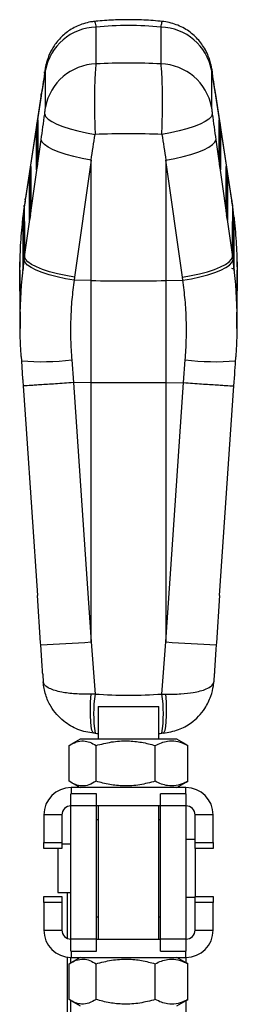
# Model space of a CAD drawing. Extents: x 54 to 540, y 63 to 421.
# Tile 8 of 11: x 343 to 379, y 256 to 418. Entities that reach past the tile are written whole.
import ezdxf

# ---------------------------------------------------------------- set-up
doc = ezdxf.new("R2010")
doc.units = 0
doc.header["$LTSCALE"] = 1.5
doc.layers.get('0').update_dxf_attribs({"linetype": 'CONTINUOUS'})

msp = doc.modelspace()

# ---------------------------------------------------------------- linework, layer by layer
at = {"color": 7, "linetype": 'CONTINUOUS'}
for p, q in [((355.850983, 416.921027), (355.850983, 410.850159)), ((366.607743, 410.850159), (366.607743, 416.921027)), ((347.493548, 409.967146), (346.922059, 406.229086)), ((347.353939, 409.307427), (347.371665, 409.54671)), ((347.493561, 403.728626), (347.493561, 409.799508)), ((374.965165, 409.799508), (374.965165, 403.728626)), ((375.536667, 406.229086), (374.965178, 409.967146)), ((375.104787, 409.307427), (375.086505, 409.550406)), ((346.784187, 405.574523), (344.170288, 388.443626)), ((346.802633, 405.818589), (344.188734, 388.687692)), ((378.269992, 388.687692), (375.656093, 405.818589)), ((378.288438, 388.443626), (375.674539, 405.574523)), ((346.080732, 400.82962), (346.164288, 401.383049)), ((346.221114, 401.584498), (346.227172, 394.694097)), ((376.231554, 394.694097), (376.237611, 401.584498)), ((376.294438, 401.383049), (376.377994, 400.82962)), ((346.031995, 393.364094), (346.0259, 400.298185)), ((346.0259, 400.298185), (346.07817, 400.298185)), ((346.07817, 400.298185), (346.07817, 400.812469)), ((376.380556, 400.812469), (376.380556, 400.298185)), ((376.380556, 400.298185), (376.432826, 400.298185)), ((376.432826, 400.298185), (376.42673, 393.364094)), ((344.067057, 379.00529), (346.784187, 398.329265)), ((375.674539, 398.329265), (378.391669, 379.00529)), ((355.036947, 394.993879), (352.319817, 375.669904)), ((355.036947, 375.116996), (355.036947, 394.993879)), ((367.421778, 394.993879), (367.421778, 375.116996)), ((370.138909, 375.669904), (367.421778, 394.993879)), ((344.92053, 392.630554), (344.92053, 393.144823)), ((344.923093, 393.161975), (345.006649, 393.715419)), ((345.063477, 393.916867), (345.070065, 386.421285)), ((346.182085, 394.229598), (346.098566, 393.632479)), ((376.360159, 393.632479), (376.276641, 394.229598)), ((377.388661, 386.421285), (377.395249, 393.916867)), ((377.452076, 393.715419), (377.535633, 393.161975)), ((377.538196, 393.144823), (377.538196, 392.630554)), ((344.87489, 385.091282), (344.86826, 392.630554)), ((344.86826, 392.630554), (344.92053, 392.630554)), ((377.538196, 392.630554), (377.590465, 392.630554)), ((377.590465, 392.630554), (377.583836, 385.091282)), ((343.737789, 384.962909), (343.757804, 376.818455)), ((343.737789, 384.962909), (343.781575, 384.962909)), ((343.783057, 385.494522), (343.781575, 385.482825)), ((343.781575, 384.962909), (343.781575, 385.482825)), ((343.856183, 386.047907), (343.783057, 385.494522)), ((345.024978, 385.956771), (344.941461, 385.359652)), ((377.517265, 385.359652), (377.433748, 385.956771)), ((378.675668, 385.494522), (378.602543, 386.047907)), ((378.677151, 385.482825), (378.675668, 385.494522)), ((378.677151, 385.482825), (378.677151, 384.962909)), ((378.677151, 384.962909), (378.720936, 384.962909)), ((378.700922, 376.818455), (378.720936, 384.962909)), ((343.990815, 378.452591), (344.067057, 379.00529)), ((378.391669, 379.00529), (378.467911, 378.452591)), ((343.239606, 376.823254), (343.244066, 376.823254)), ((343.757804, 376.818455), (343.76038, 376.782812)), ((343.799583, 376.992739), (343.810922, 377.087496)), ((343.810922, 377.087496), (343.88106, 377.684451)), ((378.577665, 377.684451), (378.647803, 377.087496)), ((378.647803, 377.087496), (378.659143, 376.992739)), ((378.700356, 376.796938), (378.700922, 376.818455)), ((379.207867, 377.87611), (379.204829, 378.013603)), ((379.217173, 377.260483), (379.207867, 377.87611)), ((379.21466, 376.823254), (379.219119, 376.823254)), ((343.240627, 375.541649), (343.317491, 367.192603)), ((352.319817, 375.669904), (352.252186, 375.17593)), ((355.036947, 375.116996), (352.252186, 375.17593)), ((367.421778, 375.116996), (370.206539, 375.17593)), ((370.206539, 375.17593), (370.138909, 375.669904)), ((355.036947, 358.264632), (355.036947, 375.116996)), ((367.421778, 375.116996), (367.421778, 358.264632)), ((343.311901, 368.843205), (343.319011, 369.44481)), ((379.139715, 369.44481), (379.146825, 368.843205)), ((343.307423, 368.55676), (343.308008, 368.521087)), ((343.494809, 362.586669), (343.538149, 361.868105)), ((343.527609, 361.867346), (343.73683, 358.823597)), ((351.844262, 362.010337), (352.133891, 358.26686)), ((370.324835, 358.26686), (370.614463, 362.010337)), ((378.647993, 357.729099), (378.777306, 359.635457)), ((352.133891, 358.26686), (352.123178, 358.266502)), ((355.036947, 358.264632), (352.133891, 358.26686)), ((355.036947, 315.498612), (355.036947, 358.264632)), ((367.421778, 358.264632), (370.324835, 358.26686)), ((367.421778, 358.264632), (367.421778, 315.498612)), ((370.335548, 358.266502), (370.324835, 358.26686)), ((376.291718, 323.141232), (378.648997, 357.729099)), ((346.699278, 315.340101), (346.167294, 323.155023)), ((376.290495, 323.141276), (375.759448, 315.340101)), ((346.720022, 315.036073), (346.699278, 315.340101)), ((355.036947, 315.498612), (355.707579, 306.906357)), ((366.751146, 306.906357), (367.421778, 315.498612)), ((375.759448, 315.340101), (375.738704, 315.036073)), ((375.415037, 310.267821), (375.325084, 308.94494)), ((347.12189, 309.116676), (347.134043, 308.937795)), ((355.707579, 306.906357), (355.048658, 306.889407)), ((366.751146, 306.906357), (367.410067, 306.889407)), ((356.229363, 304.866276), (356.229363, 299.466282)), ((356.229363, 304.866276), (358.252971, 304.866276)), ((358.252971, 304.866276), (366.229363, 304.866276)), ((366.229363, 299.466282), (366.229363, 304.866276)), ((355.707579, 300.443604), (355.50436, 300.459735)), ((366.954366, 300.459735), (366.751146, 300.443604)), ((353.229362, 299.466282), (351.689232, 298.577085)), ((369.229363, 299.466282), (353.229362, 299.466282)), ((370.769494, 298.577085), (369.229363, 299.466282)), ((351.42931, 292.514145), (351.42931, 298.418414)), ((355.861131, 292.514145), (355.861131, 298.418414)), ((365.661184, 292.514145), (365.661184, 298.418414)), ((371.029416, 298.418414), (370.756288, 298.554212)), ((371.029416, 292.514145), (371.029416, 298.418414)), ((351.691515, 292.354155), (353.229362, 291.46628)), ((369.229363, 291.46628), (370.767211, 292.354155)), ((370.756125, 292.373359), (371.029416, 292.514145)), ((370.729363, 291.46628), (351.729363, 291.46628)), ((355.941863, 290.466278), (351.691863, 290.466278)), ((351.691863, 288.466278), (351.691863, 290.466278)), ((355.941863, 288.466278), (355.941863, 290.466278)), ((370.766863, 290.466278), (366.516863, 290.466278)), ((366.516863, 288.466278), (366.516863, 290.466278)), ((370.766863, 288.466278), (370.766863, 290.466278)), ((355.941863, 288.466278), (351.691863, 288.466278)), ((351.691863, 266.466278), (351.691863, 288.466278)), ((366.516863, 288.466278), (355.941863, 288.466278)), ((355.941863, 266.466278), (355.941863, 288.466278)), ((356.229363, 288.466278), (356.229363, 266.466278)), ((366.229363, 266.466278), (366.229363, 288.466278)), ((370.766863, 288.466278), (366.516863, 288.466278)), ((366.516863, 266.466278), (366.516863, 288.466278)), ((370.766863, 266.466278), (370.766863, 288.466278)), ((350.229363, 286.966279), (347.229362, 286.966279)), ((347.229362, 286.966279), (347.229362, 282.41628)), ((350.229363, 286.966279), (350.229363, 282.41628)), ((356.229363, 286.16628), (355.941863, 286.16628)), ((366.516863, 286.16628), (366.229363, 286.16628)), ((375.229363, 286.966279), (372.229363, 286.966279)), ((372.229363, 282.41628), (372.229363, 286.966279)), ((375.229363, 282.41628), (375.229363, 286.966279)), ((372.229363, 282.928779), (370.766863, 282.928779)), ((347.229362, 282.41628), (350.229363, 282.41628)), ((347.229362, 281.416278), (347.229362, 282.41628)), ((350.229363, 281.416278), (347.229362, 281.416278)), ((349.566863, 281.416278), (349.566863, 274.19753)), ((350.229363, 282.41628), (350.229363, 281.416278)), ((351.691863, 282.135028), (350.229363, 282.135028)), ((372.229363, 282.41628), (375.229363, 282.41628)), ((372.229363, 281.416278), (372.229363, 282.41628)), ((375.229363, 281.416278), (372.229363, 281.416278)), ((372.266863, 281.416278), (372.266863, 273.516278)), ((375.229363, 282.41628), (375.229363, 281.416278)), ((347.229362, 273.516278), (350.229363, 273.516278)), ((347.229362, 272.51628), (347.229362, 273.516278)), ((349.566863, 274.19753), (351.691863, 274.19753)), ((350.229363, 273.516278), (350.229363, 272.51628)), ((351.129363, 266.591506), (351.129363, 274.19753)), ((370.766863, 273.403778), (372.229363, 273.403778)), ((372.229363, 273.516278), (375.229363, 273.516278)), ((372.229363, 272.51628), (372.229363, 273.516278)), ((375.229363, 273.516278), (375.229363, 272.51628)), ((350.229363, 272.51628), (347.229362, 272.51628)), ((347.229362, 272.51628), (347.229362, 267.966278)), ((350.229363, 272.51628), (350.229363, 267.966278)), ((372.229363, 267.966278), (372.229363, 272.51628)), ((375.229363, 272.51628), (372.229363, 272.51628)), ((375.229363, 267.966278), (375.229363, 272.51628)), ((355.941863, 270.166278), (356.229363, 270.166278)), ((366.229363, 270.166278), (366.516863, 270.166278)), ((347.229362, 267.966278), (350.229363, 267.966278)), ((355.941863, 266.466278), (351.691863, 266.466278)), ((351.691863, 264.46628), (351.691863, 266.466278)), ((355.941863, 266.466278), (366.516863, 266.466278)), ((355.941863, 264.46628), (355.941863, 266.466278)), ((370.766863, 266.466278), (366.516863, 266.466278)), ((366.516863, 264.46628), (366.516863, 266.466278)), ((370.766863, 264.46628), (370.766863, 266.466278)), ((372.229363, 267.966278), (375.229363, 267.966278)), ((351.129363, 252.73503), (351.129363, 263.506459)), ((353.229362, 263.46628), (351.689232, 262.577084)), ((351.691863, 264.46628), (355.941863, 264.46628)), ((351.691863, 262.578603), (351.691863, 263.466436)), ((351.729363, 263.46628), (370.729363, 263.46628)), ((366.516863, 264.46628), (370.766863, 264.46628)), ((370.769494, 262.577084), (369.229363, 263.46628)), ((370.766863, 262.606045), (370.766863, 263.466436)), ((351.42931, 256.514143), (351.42931, 262.418415)), ((355.861131, 256.514143), (355.861131, 262.418415)), ((365.661184, 256.514143), (365.661184, 262.418415)), ((371.029416, 262.418415), (370.756288, 262.554211)), ((371.029416, 256.514143), (371.029416, 262.418415)), ((351.691515, 256.354157), (353.229362, 255.466278)), ((351.691863, 248.766279), (351.691863, 256.353955)), ((369.229363, 255.466278), (370.767211, 256.354157)), ((370.756125, 256.373359), (371.029416, 256.514143)), ((370.766863, 248.766279), (370.766863, 256.353955))]:
    msp.add_line(p, q, dxfattribs=at)
at = {"color": 8, "linetype": 'CONTINUOUS'}
for p, q in [((346.784187, 405.574523), (346.802633, 405.818589)), ((375.674539, 405.574523), (375.656093, 405.818589)), ((346.164288, 401.383049), (346.2213, 401.374049)), ((376.294438, 401.383049), (376.237426, 401.374049)), ((346.07817, 400.298185), (346.084114, 393.53507)), ((376.374612, 393.53507), (376.380556, 400.298185)), ((345.006649, 393.715419), (345.063661, 393.706403)), ((346.051931, 393.364094), (346.031995, 393.364094)), ((376.42673, 393.364094), (376.406794, 393.364094)), ((377.452076, 393.715419), (377.395065, 393.706403)), ((344.92053, 392.630554), (344.927008, 385.262243)), ((377.531718, 385.262243), (377.538196, 392.630554)), ((344.170288, 388.443626), (344.188734, 388.687692)), ((378.288438, 388.443626), (378.269992, 388.687692)), ((343.994002, 387.274868), (344.006591, 387.479819)), ((378.464724, 387.274868), (378.453187, 387.472264)), ((343.910017, 386.040218), (343.856183, 386.047907)), ((344.894824, 385.091282), (344.87489, 385.091282)), ((377.583836, 385.091282), (377.563902, 385.091282)), ((378.548711, 386.040218), (378.602543, 386.047907)), ((351.729363, 291.46628), (351.729363, 290.466278)), ((370.729363, 290.466278), (370.729363, 291.46628)), ((351.729363, 264.46628), (351.729363, 263.46628)), ((370.729363, 263.46628), (370.729363, 264.46628))]:
    msp.add_line(p, q, dxfattribs=at)
at = {"color": 7, "linetype": 'CONTINUOUS', "flags": 128}
for points in [[(346.802633, 405.818589), (346.883558, 406.133003), (346.922209, 406.229429)], [(375.656093, 405.818589), (375.575168, 406.133003), (375.536517, 406.229429)], [(346.164288, 401.383049), (346.175289, 401.452534), (346.185904, 401.512853), (346.195717, 401.56161), (346.20434, 401.596896), (346.211435, 401.617325), (346.216721, 401.622094), (346.21999, 401.611007), (346.221114, 401.584498)], [(347.379135, 402.561731), (347.535513, 402.167998), (347.927874, 401.75464), (348.545806, 401.332609), (349.372909, 400.913112), (350.387236, 400.507263), (351.561869, 400.125853), (352.865637, 399.778999), (354.263941, 399.475895), (355.719675, 399.224586)], [(375.079591, 402.561731), (374.923212, 402.167998), (374.530852, 401.75464), (373.91292, 401.332609), (373.085816, 400.913112), (372.07149, 400.507263), (370.896856, 400.125853), (369.593088, 399.778999), (368.194784, 399.475895), (366.739051, 399.224586)], [(376.237611, 401.584498), (376.238735, 401.611007), (376.242005, 401.622094), (376.24729, 401.617325), (376.254385, 401.596896), (376.263008, 401.56161), (376.272822, 401.512853), (376.283437, 401.452534), (376.294438, 401.383049)], [(355.036947, 394.993879), (353.592881, 395.246945), (352.207495, 395.551048), (350.917077, 395.898215), (349.755426, 396.279357), (348.752972, 396.684505), (347.935972, 397.103034), (347.325826, 397.523991), (346.938516, 397.936321), (346.784187, 398.329265)], [(367.421778, 394.993879), (368.865844, 395.246945), (370.251231, 395.551048), (371.541649, 395.898215), (372.7033, 396.279357), (373.705754, 396.684505), (374.522754, 397.103034), (375.1329, 397.523991), (375.52021, 397.936321), (375.674539, 398.329265)], [(345.006649, 393.715419), (345.01765, 393.784903), (345.028265, 393.845208), (345.038078, 393.893964), (345.046702, 393.929265), (345.053797, 393.949695), (345.059083, 393.954463), (345.062352, 393.943376), (345.063477, 393.916867)], [(377.395249, 393.916867), (377.396374, 393.943376), (377.399643, 393.954463), (377.404929, 393.949695), (377.412024, 393.929265), (377.420648, 393.893964), (377.43046, 393.845208), (377.441076, 393.784903), (377.452076, 393.715419)], [(343.920796, 378.149412), (343.920215, 378.489293), (343.917961, 379.854045), (343.909943, 385.313026), (343.908706, 386.249892)], [(378.55002, 386.249892), (378.54958, 385.913364), (378.547748, 384.548612), (378.539517, 379.089631), (378.53793, 378.149412)], [(352.252186, 375.17593), (350.805725, 375.419251), (349.418092, 375.713937), (348.125685, 376.052268), (346.962409, 376.425363), (345.958776, 376.823417), (345.141114, 377.236031), (344.530872, 377.652339), (344.144057, 378.061436), (343.990815, 378.452591)], [(352.319817, 375.669904), (350.875751, 375.92297), (349.490365, 376.227058), (348.199946, 376.57424), (347.038296, 376.955382), (346.035842, 377.36053), (345.218842, 377.779059), (344.608695, 378.200002), (344.221386, 378.612347), (344.067057, 379.00529)], [(370.138909, 375.669904), (371.582975, 375.92297), (372.968361, 376.227058), (374.25878, 376.57424), (375.42043, 376.955382), (376.422884, 377.36053), (377.239884, 377.779059), (377.850031, 378.200002), (378.23734, 378.612347), (378.391669, 379.00529)], [(370.206539, 375.17593), (371.653001, 375.419251), (373.040634, 375.713937), (374.333041, 376.052268), (375.496317, 376.425363), (376.49995, 376.823417), (377.317612, 377.236031), (377.927854, 377.652339), (378.314669, 378.061436), (378.467911, 378.452591)], [(343.810461, 357.729144), (344.294184, 350.639104), (346.165264, 323.154919)], [(352.123178, 358.266502), (354.000578, 330.723621), (355.036947, 315.498612)], [(367.421778, 315.498612), (368.458148, 330.723621), (370.335548, 358.266502)], [(347.008524, 310.811072), (346.956467, 311.572969), (346.720022, 315.036073)], [(375.738704, 315.036073), (375.684121, 314.236246), (375.450201, 310.811072)], [(355.50436, 300.459735), (355.32902, 300.595641), (355.179683, 300.968408), (355.06184, 301.564335), (354.979826, 302.36151), (354.936656, 303.3306), (354.93392, 304.435968), (354.971718, 305.636964), (355.048658, 306.889407)], [(366.954366, 300.459735), (367.129705, 300.595641), (367.279042, 300.968408), (367.396886, 301.564335), (367.4789, 302.36151), (367.52207, 303.3306), (367.524806, 304.435968), (367.487008, 305.636964), (367.410067, 306.889407)]]:
    msp.add_lwpolyline(points, dxfattribs=at)
at = {"color": 8, "linetype": 'CONTINUOUS', "flags": 128}
for points in [[(346.080732, 400.82962), (346.158678, 400.816448), (346.221804, 400.800995)], [(376.377994, 400.82962), (376.300048, 400.816448), (376.236922, 400.800995)], [(344.923093, 393.161975), (345.001039, 393.148817), (345.064164, 393.133364)], [(377.535633, 393.161975), (377.457687, 393.148817), (377.394562, 393.133364)], [(343.912405, 384.982608), (343.854994, 384.969018), (343.781575, 384.962909)], [(343.781575, 384.962909), (343.790066, 380.870975), (343.79918, 376.989685)], [(343.910336, 385.472379), (343.861368, 385.482929), (343.783057, 385.494522)], [(378.546354, 384.982608), (378.603731, 384.969018), (378.677151, 384.962909)], [(378.548383, 385.472379), (378.597357, 385.482929), (378.675668, 385.494522)], [(378.659545, 376.989804), (378.668659, 380.870975), (378.677151, 384.962909)]]:
    msp.add_lwpolyline(points, dxfattribs=at)
at = {"color": 7, "linetype": 'CONTINUOUS'}
for centre, radius, start, end in [((356.154331, 408.100369), 8.825872, 91.96966369, 168.90023304), ((366.304395, 408.100369), 8.825872, 11.09976696, 88.03033631), ((356.154349, 402.029485), 8.82589, 91.96977605, 168.90023906), ((366.304377, 402.029485), 8.82589, 11.09976094, 88.03022395), ((353.132032, 399.767523), 7.13084, 171.43425567, 171.57359374), ((369.326694, 399.767523), 7.13084, 8.42640626, 8.56574432), ((341.897355, 394.879938), 4.333803, 351.36946327, 357.54229756), ((380.561371, 394.879938), 4.333803, 182.45770244, 188.63053673), ((349.93993, 392.403515), 5.073846, 171.402967, 171.59879589), ((340.524074, 394.409719), 5.628416, 351.0698967, 352.06253181), ((381.934651, 394.409719), 5.628416, 187.93746819, 188.9301033), ((372.518796, 392.403515), 5.073846, 8.40120411, 8.597033), ((339.312237, 386.145116), 5.683759, 351.07364548, 352.05661776), ((340.740876, 386.607045), 4.333173, 351.36909234, 357.54302197), ((381.71785, 386.607045), 4.333173, 182.45697803, 188.63090766), ((383.146489, 386.145116), 5.683759, 187.94338224, 188.92635452), ((378.508797, 377.528064), 0.461977, 236.77639018, 287.5113838), ((361.229363, 668.088309), 293.036748, 268.78914271, 271.21085729), ((341.203947, 489.225268), 174.276513, 271.81378797, 274.55257653), ((381.254779, 489.225268), 174.276513, 265.44742347, 268.18621203), ((376.881539, 303.674981), 21.419112, 171.32299068, 188.67700932), ((345.577187, 303.674981), 21.419112, 351.32299068, 8.67700932), ((361.229363, 371.278711), 71.05, 265.54265667, 265.96458996), ((361.229363, 371.278711), 71.05, 274.03541004, 274.45734333), ((351.729363, 286.966279), 4.5, 90, 180), ((370.729363, 286.966279), 4.5, 0, 90), ((351.729363, 286.966279), 1.5, 91.43254374, 180), ((370.729363, 286.966279), 1.5, 0, 88.56745626), ((351.729363, 267.966279), 4.5, 180, 270), ((351.729363, 267.966279), 1.5, 180, 268.56745626), ((370.729363, 267.966279), 4.5, 270, 0), ((370.729363, 267.966279), 1.5, 271.43254374, 0)]:
    msp.add_arc(centre, radius, start, end, dxfattribs=at)
at = {"color": 8, "linetype": 'CONTINUOUS'}
for centre, radius, start, end in [((346.078575, 400.740241), 0.442056, 269.94743444, 288.96303362), ((376.380151, 400.740241), 0.442056, 251.03696638, 270.05256556), ((344.920936, 393.072604), 0.44205, 269.94731607, 288.963152), ((377.537789, 393.072604), 0.44205, 251.036848, 270.05268393), ((346.965194, 403.880259), 42.15324, 265.32184649, 276.64665367), ((375.490085, 403.805612), 42.078697, 263.3462435, 274.69121685)]:
    msp.add_arc(centre, radius, start, end, dxfattribs=at)
at = {"color": 7, "linetype": 'CONTINUOUS'}
for centre, major_axis, ratio, start_param, end_param in [((361.229363, 327.370969), (0, 89.807744), 0.7911344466, 6.2074143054, 6.358956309), ((361.229363, 367.79719), (71.05, 0), 0.6076966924, 1.495025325, 1.6465673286), ((352.180435, 414.671848), (61.791056, 404.334623), 0.0096842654, 1.5855439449, 1.5947776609), ((370.278291, 414.671848), (-61.791056, 404.334623), 0.0096842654, 4.6884076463, 4.6976413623), ((352.180435, 463.464857), (61.807278, 443.467408), 0.0082321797, 4.5661251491, 4.5757670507), ((370.278291, 463.464857), (-61.807278, 443.467408), 0.0082321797, 1.7074182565, 1.7170601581), ((346.082031, 400.666601), (0.051042, 0.405989), 0.0575224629, 1.210549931, 2.7151638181), ((376.376695, 400.666601), (-0.051042, 0.405989), 0.0575224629, 3.5680214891, 5.0726353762), ((361.229363, 462.331021), (70.906833, 443.605436), 0.0101625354, 4.561629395, 4.5712712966), ((361.229363, 367.79719), (71.05, 0), 0.4436638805, 1.4931717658, 1.6484208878), ((361.229363, 462.331021), (-70.906833, 443.605436), 0.0101625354, 1.7119140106, 1.7215559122), ((344.924392, 392.998967), (0.051042, 0.405989), 0.0575224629, 1.210549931, 2.7151638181), ((346.088126, 393.732514), (0.051042, 0.405989), 0.0575224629, 2.7151638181, 4.2144343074), ((376.370599, 393.732514), (-0.051042, 0.405989), 0.0575224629, 2.0687509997, 3.5680214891), ((377.534334, 392.998967), (-0.051042, 0.405989), 0.0575224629, 3.5680214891, 5.0726353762), ((344.168418, 377.609013), (3.219694, 25.60874), 0.0575197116, 1.1411955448, 1.1910046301), ((378.290308, 377.609013), (-3.219694, 25.60874), 0.0575197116, 5.0921806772, 5.1419897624), ((344.93102, 385.459693), (0.051042, 0.405989), 0.0575224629, 2.7151638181, 4.2144343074), ((377.527706, 385.459693), (-0.051042, 0.405989), 0.0575224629, 2.0687509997, 3.5680214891), ((361.229363, 371.278711), (71.05, 0), 0.9087634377, 4.6345936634, 4.7901842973)]:
    msp.add_ellipse(centre, major_axis=major_axis, ratio=ratio, start_param=start_param, end_param=end_param, dxfattribs=at)
for points, knots in [([(355.619925, 417.828507), (355.400113, 417.809849), (354.786783, 417.757786), (353.819279, 417.504411), (352.75114, 417.103094), (351.779189, 416.587299), (350.908555, 415.986376), (350.143357, 415.318203), (349.485741, 414.604508), (348.934935, 413.866539), (348.487302, 413.125931), (348.136383, 412.404659), (347.873413, 411.726334), (347.686961, 411.117621), (347.553285, 410.5656), (347.4544, 410.06942), (347.400036, 409.718011), (347.373591, 409.547068)], [0, 0, 0, 0, 0.05181748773, 0.14458397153, 0.23385830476, 0.31976253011, 0.4025597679, 0.48209310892, 0.55813466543, 0.63035228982, 0.69830524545, 0.761429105, 0.81896956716, 0.86988328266, 0.91269269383, 0.95752929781, 1, 1, 1, 1]), ([(366.840485, 417.84548), (366.329369, 417.893796), (364.786773, 418.039618), (362.201936, 418.148297), (359.147633, 418.117302), (356.953346, 417.980678), (355.79743, 417.865558), (355.617965, 417.847685)], [0, 0, 0, 0, 0.1370458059, 0.4136175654, 0.6898803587, 0.9518516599, 1, 1, 1, 1]), ([(375.085798, 409.551598), (375.049758, 409.776421), (374.983391, 410.190421), (374.837851, 410.874263), (374.604714, 411.698488), (374.209621, 412.68115), (373.675288, 413.650667), (373.023142, 414.550343), (372.28812, 415.350084), (371.436481, 416.078709), (370.468669, 416.715462), (369.407048, 417.236913), (368.272418, 417.607393), (367.406368, 417.806817), (366.922732, 417.83151), (366.839707, 417.835749)], [0, 0, 0, 0, 0.0567672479, 0.1045342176, 0.1772731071, 0.259784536, 0.3540409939, 0.4369748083, 0.5206648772, 0.6089758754, 0.6999120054, 0.7925064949, 0.8861496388, 0.9804555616, 1, 1, 1, 1]), ([(347.493561, 409.799508), (347.493357, 409.815124), (347.492589, 409.874053), (347.481749, 409.911522), (347.457368, 409.855493), (347.424206, 409.717449), (347.389703, 409.535053), (347.36371, 409.369617), (347.353939, 409.307427)], [0, 0, 0, 0, 0.0760421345, 0.2869499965, 0.4978070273, 0.6404221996, 0.8648308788, 1, 1, 1, 1]), ([(355.850983, 410.850159), (355.821917, 410.59086), (355.763428, 410.069071), (355.695836, 408.988851), (355.641965, 407.653577), (355.610629, 406.113036), (355.603058, 404.428238), (355.617763, 402.727), (355.654264, 400.966257), (355.697871, 399.805144), (355.719675, 399.224586)], [0, 0, 0, 0, 0.1190874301, 0.2396396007, 0.3601913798, 0.5011310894, 0.6234671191, 0.7458035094, 0.8729016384, 1, 1, 1, 1]), ([(366.739051, 399.224586), (366.754496, 399.62191), (366.792184, 400.591432), (366.831487, 402.175786), (366.85594, 404.075962), (366.851379, 405.871322), (366.820623, 407.48344), (366.772077, 408.814419), (366.702828, 409.987118), (366.639438, 410.562479), (366.607743, 410.850159)], [0, 0, 0, 0, 0.087392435, 0.2132489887, 0.3391054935, 0.4988420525, 0.6188016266, 0.738761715, 0.8693807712, 1, 1, 1, 1]), ([(375.104787, 409.307427), (375.099862, 409.339207), (375.079287, 409.471969), (375.043637, 409.674614), (375.009774, 409.824918), (374.984142, 409.89829), (374.968132, 409.900184), (374.966066, 409.830088), (374.965165, 409.799508)], [0, 0, 0, 0, 0.06820154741, 0.2849194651, 0.50179487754, 0.62553723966, 0.83664287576, 1, 1, 1, 1]), ([(347.379135, 402.561731), (347.379884, 402.567067), (347.395989, 402.681815), (347.426538, 402.917728), (347.458071, 403.205534), (347.480813, 403.456254), (347.492036, 403.624658), (347.493181, 403.702738), (347.493561, 403.728626)], [0, 0, 0, 0, 0.0119234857, 0.2564437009, 0.5011445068, 0.6418724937, 0.8812556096, 1, 1, 1, 1]), ([(374.965165, 403.728626), (374.965178, 403.724406), (374.965337, 403.672243), (374.971807, 403.531506), (374.993028, 403.282423), (375.02355, 402.994068), (375.052741, 402.755896), (375.074059, 402.601735), (375.079591, 402.561731)], [0, 0, 0, 0, 0.02100446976, 0.25960246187, 0.4981516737, 0.65825695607, 0.91132095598, 1, 1, 1, 1]), ([(344.188734, 388.687692), (344.173641, 388.588636), (344.113285, 388.1925), (344.053023, 387.790094), (344.00783, 387.488313)], [0, 0, 0, 0, 0.25005660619, 1, 1, 1, 1]), ([(378.450896, 387.488313), (378.43584, 387.589137), (378.375608, 387.99249), (378.315257, 388.389741), (378.269992, 388.687692)], [0, 0, 0, 0, 0.2499649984, 1, 1, 1, 1]), ([(344.0158, 387.477867), (343.927766, 386.87086), (343.75972, 385.712162), (343.651231, 384.51391), (343.599576, 383.943386)], [0, 0, 0, 0, 0.5238691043, 1, 1, 1, 1]), ([(343.994002, 387.274868), (343.997082, 386.895293), (344.010967, 385.184204), (344.034669, 382.42336), (344.057118, 380.05423), (344.067057, 379.00529)], [0, 0, 0, 0, 0.1370791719, 0.6179388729, 1, 1, 1, 1]), ([(378.391669, 379.00529), (378.401341, 380.025526), (378.423987, 382.414359), (378.447694, 385.175191), (378.461807, 386.91523), (378.464724, 387.274868)], [0, 0, 0, 0, 0.3716168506, 0.8701230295, 1, 1, 1, 1]), ([(379.194074, 377.345822), (379.192953, 377.90303), (379.189048, 379.843503), (378.983988, 383.214025), (378.641714, 385.890738), (378.464724, 387.274868)], [0, 0, 0, 0, 0.1628446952, 0.5671065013, 1, 1, 1, 1]), ([(378.586349, 386.313222), (378.583781, 386.336511), (378.568748, 386.472818), (378.547442, 386.604186), (378.529777, 386.71311)], [0, 0, 0, 0, 0.1708561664, 1, 1, 1, 1]), ([(343.781575, 385.482825), (343.776272, 385.43861), (343.765667, 385.350171), (343.752199, 385.210494), (343.742517, 385.086507), (343.73821, 385.0048), (343.737893, 384.973266), (343.737789, 384.962909)], [0, 0, 0, 0, 0.2236572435, 0.4473622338, 0.6702360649, 0.8916814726, 1, 1, 1, 1]), ([(343.897755, 386.2781), (343.893732, 386.263831), (343.885686, 386.235294), (343.870545, 386.149094), (343.860538, 386.078588), (343.856183, 386.047907)], [0, 0, 0, 0, 0.3609710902, 0.7219204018, 1, 1, 1, 1]), ([(343.908706, 386.249892), (343.908435, 386.266691), (343.908068, 386.28941), (343.904252, 386.284055), (343.903257, 386.28266)], [0, 0, 0, 0, 0.7394046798, 1, 1, 1, 1]), ([(378.55553, 386.282064), (378.554243, 386.283355), (378.550614, 386.286998), (378.550253, 386.264446), (378.55002, 386.249892)], [0, 0, 0, 0, 0.3546149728, 1, 1, 1, 1]), ([(378.602543, 386.047907), (378.597494, 386.083255), (378.586784, 386.158247), (378.571248, 386.243921), (378.563547, 386.268883), (378.559696, 386.281363)], [0, 0, 0, 0, 0.3083539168, 0.6541855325, 1, 1, 1, 1]), ([(378.720936, 384.962909), (378.72048, 384.986036), (378.719569, 385.032289), (378.711873, 385.146086), (378.700336, 385.277372), (378.687965, 385.394659), (378.679924, 385.460218), (378.677151, 385.482825)], [0, 0, 0, 0, 0.220179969, 0.440329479, 0.6610715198, 0.8831265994, 1, 1, 1, 1]), ([(343.241553, 377.260483), (343.241091, 377.214692), (343.240169, 377.123111), (343.239501, 376.99209), (343.239306, 376.88587), (343.239511, 376.843192), (343.239606, 376.823254)], [0, 0, 0, 0, 0.2579470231, 0.5158846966, 0.7738306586, 1, 1, 1, 1]), ([(343.239606, 376.823254), (343.250053, 375.445486), (343.270946, 372.68995), (343.295264, 369.93449), (343.307423, 368.55676)], [0, 0, 0, 0, 0.4999999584, 1, 1, 1, 1]), ([(343.244066, 376.823254), (343.254788, 375.366151), (343.266879, 373.723082), (343.288972, 370.96755), (343.300105, 369.669175), (343.309644, 368.55676)], [0, 0, 0, 0, 0.528794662, 0.5962831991, 1, 1, 1, 1]), ([(343.260684, 378.195442), (343.259816, 378.180957), (343.258078, 378.151988), (343.255598, 378.077615), (343.254247, 378.026783), (343.253897, 378.013603)], [0, 0, 0, 0, 0.4255128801, 0.851036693, 1, 1, 1, 1]), ([(343.263519, 378.167934), (343.263344, 378.184721), (343.263106, 378.207516), (343.262212, 378.201828), (343.261977, 378.200329)], [0, 0, 0, 0, 0.7364306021, 1, 1, 1, 1]), ([(343.323431, 369.895242), (343.322527, 370.008322), (343.317986, 370.576171), (343.299369, 372.963019), (343.280387, 375.607528), (343.265961, 377.797253), (343.263519, 378.167934)], [0, 0, 0, 0, 0.04100655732, 0.20592046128, 0.86557659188, 1, 1, 1, 1]), ([(343.762456, 376.785569), (343.763976, 376.785915), (343.767643, 376.78675), (343.778205, 376.840651), (343.789722, 376.916398), (343.79716, 376.973983), (343.799583, 376.992739)], [0, 0, 0, 0, 0.22121177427, 0.5338409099, 0.8481639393, 1, 1, 1, 1]), ([(343.88106, 377.684451), (343.882374, 377.695387), (343.888979, 377.750383), (343.900327, 377.854448), (343.912243, 377.983822), (343.919599, 378.08822), (343.920419, 378.130122), (343.920796, 378.149412)], [0, 0, 0, 0, 0.06051398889, 0.30432937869, 0.5481528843, 0.79199101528, 1, 1, 1, 1]), ([(378.53793, 378.149412), (378.537945, 378.14559), (378.538044, 378.121842), (378.54094, 378.058516), (378.550042, 377.942235), (378.562845, 377.811069), (378.572886, 377.725288), (378.577665, 377.684451)], [0, 0, 0, 0, 0.0467728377, 0.2906469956, 0.5345273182, 0.7784057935, 1, 1, 1, 1]), ([(378.659143, 376.992739), (378.664202, 376.954424), (378.67432, 376.877788), (378.686783, 376.807793), (378.694416, 376.775856), (378.696151, 376.783007), (378.696392, 376.784004)], [0, 0, 0, 0, 0.3166201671, 0.6332754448, 0.9488917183, 1, 1, 1, 1]), ([(379.195207, 378.167934), (379.194471, 378.055579), (379.190757, 377.488459), (379.174768, 375.102328), (379.155647, 372.4571), (379.138245, 370.266648), (379.135295, 369.895242)], [0, 0, 0, 0, 0.0407438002, 0.2056576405, 0.8653137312, 1, 1, 1, 1]), ([(379.149082, 368.55676), (379.161494, 370.013834), (379.175558, 371.664839), (379.197084, 374.420341), (379.206581, 375.718765), (379.21466, 376.823254)], [0, 0, 0, 0, 0.5287947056, 0.5991752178, 1, 1, 1, 1]), ([(379.151302, 368.55676), (379.163462, 369.93449), (379.18778, 372.68995), (379.208673, 375.445486), (379.219119, 376.823254)], [0, 0, 0, 0, 0.5000000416, 1, 1, 1, 1]), ([(379.204829, 378.013603), (379.203807, 378.050017), (379.201763, 378.122845), (379.198809, 378.189252), (379.196503, 378.213137), (379.195465, 378.196279), (379.195255, 378.173207), (379.195207, 378.167934)], [0, 0, 0, 0, 0.2327618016, 0.4655245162, 0.6982876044, 0.9310500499, 1, 1, 1, 1]), ([(379.219119, 376.823254), (379.219223, 376.846512), (379.219431, 376.893029), (379.21917, 377.007452), (379.218458, 377.134801), (379.217582, 377.22046), (379.217173, 377.260483)], [0, 0, 0, 0, 0.2579423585, 0.5158793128, 0.7738012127, 1, 1, 1, 1]), ([(352.252186, 375.17593), (352.111724, 374.115009), (351.830796, 371.993145), (351.649616, 368.714813), (351.630554, 365.382208), (351.773025, 363.134316), (351.844262, 362.010337)], [0, 0, 0, 0, 0.247017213, 0.4940394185, 0.7470122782, 1, 1, 1, 1]), ([(370.614463, 362.010337), (370.684423, 363.108102), (370.824338, 365.303581), (370.812125, 368.610687), (370.636629, 371.916678), (370.349901, 374.089522), (370.206539, 375.17593)], [0, 0, 0, 0, 0.2470924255, 0.4941732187, 0.7470896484, 1, 1, 1, 1]), ([(379.141777, 367.190517), (379.151375, 368.091357), (379.180869, 370.859451), (379.201563, 373.662864), (379.215523, 375.553943)], [0, 0, 0, 0, 0.3254367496, 1, 1, 1, 1]), ([(343.495107, 362.608157), (343.433324, 363.750938), (343.296614, 366.279602), (343.278156, 369.215536), (343.378807, 370.986309), (343.401958, 371.393613)], [0, 0, 0, 0, 0.3883491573, 0.8593109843, 1, 1, 1, 1]), ([(379.054318, 371.483557), (379.076688, 371.09805), (379.179644, 369.323753), (379.164543, 366.333861), (379.0242, 363.728725), (378.959925, 362.535618)], [0, 0, 0, 0, 0.1307790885, 0.6019121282, 1, 1, 1, 1]), ([(343.309644, 368.596486), (343.309958, 368.626876), (343.310588, 368.687659), (343.311402, 368.781691), (343.311831, 368.834577), (343.311901, 368.843205)], [0, 0, 0, 0, 0.4555718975, 0.9111813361, 1, 1, 1, 1]), ([(343.319011, 369.44481), (343.319423, 369.471965), (343.320521, 369.544221), (343.322102, 369.663618), (343.323317, 369.784643), (343.323636, 369.859036), (343.323475, 369.887479), (343.323431, 369.895242)], [0, 0, 0, 0, 0.15137722, 0.4027906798, 0.6542038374, 0.905624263, 1, 1, 1, 1]), ([(379.135295, 369.895242), (379.135233, 369.873199), (379.135105, 369.828096), (379.136036, 369.716454), (379.137631, 369.584877), (379.138989, 369.490989), (379.139702, 369.445639), (379.139715, 369.44481)], [0, 0, 0, 0, 0.2405148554, 0.4921316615, 0.7437116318, 0.9953134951, 1, 1, 1, 1]), ([(379.146825, 368.843205), (379.147175, 368.801175), (379.147891, 368.715385), (379.148635, 368.637026), (379.149011, 368.602967), (379.149082, 368.596486)], [0, 0, 0, 0, 0.4374847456, 0.8929738, 1, 1, 1, 1]), ([(343.308204, 368.523888), (343.308365, 368.524285), (343.30875, 368.525237), (343.309261, 368.562934), (343.309601, 368.592721), (343.309644, 368.596486)], [0, 0, 0, 0, 0.3847831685, 0.9222291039, 1, 1, 1, 1]), ([(379.149082, 368.596486), (379.149369, 368.573313), (379.149942, 368.526966), (379.150638, 368.512473), (379.151077, 368.532987), (379.151277, 368.554093), (379.151302, 368.55676)], [0, 0, 0, 0, 0.3180086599, 0.6360080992, 0.9540097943, 1, 1, 1, 1]), ([(378.929394, 361.868046), (378.931183, 361.890616), (378.94824, 362.105823), (378.956128, 362.321157), (378.963188, 362.513907)], [0, 0, 0, 0, 0.1048747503, 1, 1, 1, 1]), ([(378.777306, 359.635457), (378.777638, 359.640362), (378.828154, 360.384939), (378.879912, 361.12839), (378.93133, 361.866943)], [0, 0, 0, 0, 0.0065876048, 1, 1, 1, 1]), ([(343.73683, 358.823597), (343.737496, 358.813916), (343.762572, 358.449268), (343.787029, 358.084351), (343.810837, 357.729122)], [0, 0, 0, 0, 0.0265481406, 1, 1, 1, 1]), ([(352.123178, 358.266502), (351.622183, 358.232622), (350.605664, 358.163879), (349.159044, 358.066979), (347.804996, 357.977056), (346.608159, 357.898486), (345.580787, 357.832094), (344.768799, 357.78088), (344.187213, 357.745846), (343.862475, 357.72825), (343.829974, 357.729092), (343.815873, 357.729457)], [0, 0, 0, 0, 0.1123001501, 0.2278571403, 0.3401573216, 0.4557140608, 0.5680165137, 0.6835755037, 0.7958818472, 0.9114449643, 1, 1, 1, 1]), ([(367.421778, 358.264632), (365.365532, 358.263451), (361.237301, 358.261078), (357.108979, 358.263445), (355.036947, 358.264632)], [0, 0, 0, 0, 0.4980935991, 1, 1, 1, 1]), ([(370.335548, 358.266502), (370.836543, 358.232622), (371.853062, 358.163879), (373.299682, 358.066979), (374.653731, 357.977056), (375.850564, 357.898486), (376.877947, 357.832094), (377.689897, 357.780882), (378.271621, 357.745838), (378.597304, 357.728198), (378.629812, 357.729063), (378.644041, 357.729442)], [0, 0, 0, 0, 0.1121438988, 0.2275401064, 0.3396840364, 0.4550799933, 0.5672261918, 0.6826243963, 0.79477448, 0.9101768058, 1, 1, 1, 1]), ([(347.043688, 310.267821), (347.040138, 310.321018), (347.032123, 310.4411), (347.020303, 310.636249), (347.011498, 310.766928), (347.008524, 310.811072)], [0, 0, 0, 0, 0.3449847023, 0.7787334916, 1, 1, 1, 1]), ([(347.040752, 310.310043), (347.056114, 310.084317), (347.083187, 309.686526), (347.110204, 309.288739), (347.12189, 309.116676)], [0, 0, 0, 0, 0.5674474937, 1, 1, 1, 1]), ([(375.450201, 310.811072), (375.443479, 310.708671), (375.431033, 310.519101), (375.420575, 310.34636), (375.415593, 310.275703), (375.415037, 310.267821)], [0, 0, 0, 0, 0.510693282, 0.9454142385, 1, 1, 1, 1]), ([(355.50436, 300.459735), (355.05673, 300.515339), (354.150653, 300.627892), (352.853891, 301.047326), (351.628525, 301.64109), (350.439879, 302.457118), (349.320792, 303.529504), (348.269132, 304.979787), (347.45396, 306.792314), (347.183787, 308.206623), (347.134071, 308.93862), (347.133642, 308.94494)], [0, 0, 0, 0, 0.10217088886, 0.20681038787, 0.3086426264, 0.41279913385, 0.53705169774, 0.66531365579, 0.82758301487, 0.99851121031, 1, 1, 1, 1]), ([(355.048658, 306.889407), (354.60536, 306.883933), (353.708051, 306.872854), (352.436838, 306.931899), (351.245562, 307.044947), (350.102057, 307.224188), (349.040781, 307.481079), (348.065719, 307.850725), (347.344548, 308.33669), (347.146473, 308.733443), (347.133752, 308.94313), (347.133642, 308.94494)], [0, 0, 0, 0, 0.1021708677, 0.2068106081, 0.308643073, 0.4127994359, 0.5370523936, 0.6653146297, 0.8275838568, 0.9985112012, 1, 1, 1, 1]), ([(366.954366, 300.459735), (367.814745, 300.601347), (369.46635, 300.873188), (371.415007, 301.968912), (372.846521, 303.207665), (374.011846, 304.669026), (374.859547, 306.39182), (375.225242, 307.913639), (375.30969, 308.718286), (375.324654, 308.938619), (375.325084, 308.94494)], [0, 0, 0, 0, 0.19675447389, 0.37769435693, 0.50323125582, 0.63294583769, 0.80984949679, 0.94806183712, 0.99851004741, 1, 1, 1, 1]), ([(367.410067, 306.889407), (368.260373, 306.888959), (369.892638, 306.8881), (371.779472, 307.111788), (373.143728, 307.401848), (374.23151, 307.769228), (374.989603, 308.227626), (375.277478, 308.650954), (375.321145, 308.880013), (375.324974, 308.94313), (375.325084, 308.94494)], [0, 0, 0, 0, 0.1967547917, 0.3776946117, 0.5032321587, 0.6329468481, 0.8098504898, 0.9480619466, 0.9985100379, 1, 1, 1, 1]), ([(351.42931, 298.418414), (351.81396, 298.637691), (352.591602, 299.081001), (353.743784, 299.243172), (354.845192, 299.005137), (355.520422, 298.615179), (355.861131, 298.418414)], [0, 0, 0, 0, 0.2646052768, 0.53494779, 0.7653430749, 1, 1, 1, 1]), ([(355.861131, 298.418414), (356.711707, 298.637691), (358.431303, 299.081001), (360.97911, 299.243172), (363.414647, 299.005137), (364.907778, 298.615179), (365.661184, 298.418414)], [0, 0, 0, 0, 0.2646048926, 0.5349477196, 0.7653430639, 1, 1, 1, 1]), ([(365.661184, 298.418414), (365.992961, 298.579627), (366.659595, 298.903549), (367.796865, 299.196176), (369.073124, 299.188394), (370.188261, 298.840442), (370.834626, 298.516145), (371.029416, 298.418414)], [0, 0, 0, 0, 0.1889641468, 0.3796821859, 0.6308197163, 0.8887425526, 1, 1, 1, 1]), ([(355.861131, 292.514145), (355.47648, 292.294866), (354.698839, 291.851553), (353.546656, 291.689381), (352.445248, 291.927423), (351.770018, 292.31738), (351.42931, 292.514145)], [0, 0, 0, 0, 0.2646053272, 0.5349478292, 0.7653431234, 1, 1, 1, 1]), ([(365.661184, 292.514145), (364.810609, 292.294866), (363.091013, 291.851553), (360.543205, 291.689382), (358.107669, 291.927423), (356.614538, 292.31738), (355.861131, 292.514145)], [0, 0, 0, 0, 0.2646049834, 0.5349477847, 0.765343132, 1, 1, 1, 1]), ([(371.029416, 292.514145), (370.834623, 292.416412), (370.199508, 292.097759), (369.085026, 291.746463), (367.811929, 291.733366), (366.663044, 292.027723), (365.996359, 292.351412), (365.661184, 292.514145)], [0, 0, 0, 0, 0.1112578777, 0.3627507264, 0.6203155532, 0.8091147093, 1, 1, 1, 1]), ([(351.42931, 262.418415), (351.81396, 262.637692), (352.591602, 263.081001), (353.743785, 263.243178), (354.845192, 263.005135), (355.520422, 262.615179), (355.861131, 262.418415)], [0, 0, 0, 0, 0.264605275, 0.5349477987, 0.7653431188, 1, 1, 1, 1]), ([(355.861131, 262.418415), (356.711707, 262.637692), (358.431303, 263.081002), (360.979111, 263.243178), (363.414646, 263.005135), (364.907777, 262.615179), (365.661184, 262.418415)], [0, 0, 0, 0, 0.2646048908, 0.5349477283, 0.7653431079, 1, 1, 1, 1]), ([(365.661184, 262.418415), (365.992961, 262.579628), (366.659595, 262.903549), (367.796865, 263.196169), (369.073124, 263.188396), (370.188261, 262.84044), (370.834626, 262.516146), (371.029416, 262.418415)], [0, 0, 0, 0, 0.1889641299, 0.3796821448, 0.6308197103, 0.8887425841, 1, 1, 1, 1]), ([(355.861131, 256.514143), (355.47648, 256.294866), (354.698839, 255.851557), (353.546656, 255.68938), (352.445248, 255.927423), (351.770018, 256.317379), (351.42931, 256.514143)], [0, 0, 0, 0, 0.2646052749, 0.5349478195, 0.7653431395, 1, 1, 1, 1]), ([(365.661184, 256.514143), (364.810609, 256.294866), (363.091012, 255.851556), (360.543205, 255.68938), (358.10767, 255.927423), (356.614538, 256.317379), (355.861131, 256.514143)], [0, 0, 0, 0, 0.264604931, 0.534947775, 0.7653431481, 1, 1, 1, 1]), ([(371.029416, 256.514143), (370.834623, 256.416411), (370.199508, 256.097759), (369.085026, 255.746463), (367.811929, 255.733366), (366.663045, 256.027723), (365.996359, 256.35141), (365.661184, 256.514143)], [0, 0, 0, 0, 0.1112578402, 0.362750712, 0.6203155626, 0.8091147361, 1, 1, 1, 1])]:
    msp.add_open_spline(points, degree=3, knots=knots, dxfattribs=at)
at = {"color": 8, "linetype": 'CONTINUOUS'}
for points, knots in [([(355.618859, 417.838566), (355.639877, 417.821083), (355.683767, 417.784573), (355.764242, 417.442632), (355.825426, 417.074711), (355.850983, 416.921027)], [0, 0, 0, 0, 0.3485513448, 0.7278831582, 1, 1, 1, 1]), ([(366.607743, 416.921027), (366.66055, 417.215435), (366.747623, 417.700879), (366.81803, 417.887057), (366.83804, 417.840576), (366.839695, 417.836733)], [0, 0, 0, 0, 0.5856989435, 0.9657456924, 1, 1, 1, 1]), ([(343.994002, 387.274868), (343.829399, 386.003058), (343.49723, 383.436533), (343.276722, 380.067442), (343.270998, 378.000963), (343.269118, 377.322204)], [0, 0, 0, 0, 0.3974664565, 0.8020909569, 1, 1, 1, 1]), ([(343.401958, 371.393613), (343.442316, 372.379384), (343.539776, 374.759892), (343.824182, 377.088351), (343.990815, 378.452591)], [0, 0, 0, 0, 0.4141012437, 1, 1, 1, 1]), ([(378.467911, 378.452591), (378.631625, 377.113727), (378.912746, 374.814698), (379.012611, 372.464918), (379.054318, 371.483557)], [0, 0, 0, 0, 0.5823605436, 1, 1, 1, 1])]:
    msp.add_open_spline(points, degree=3, knots=knots, dxfattribs=at)

doc.saveas('drawing.dxf')
